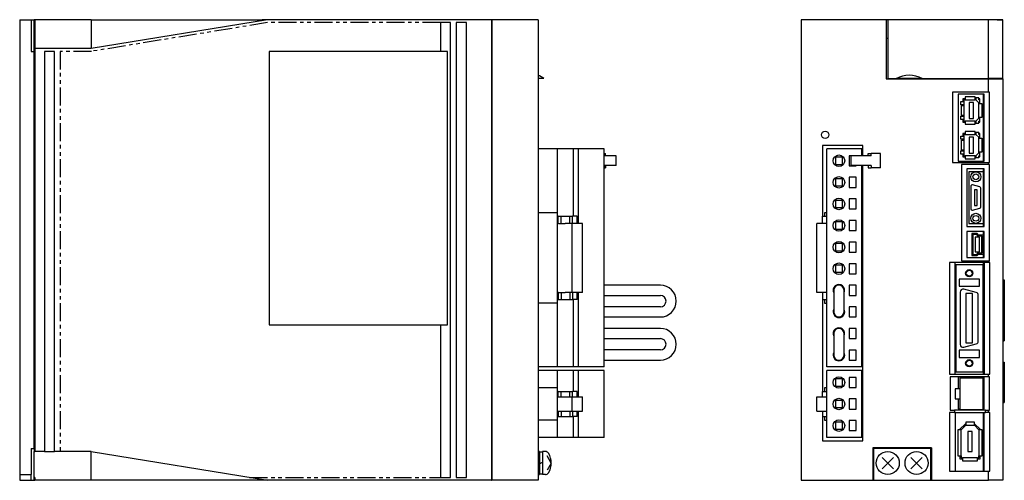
# Model space of a CAD drawing. Extents: x -748 to 6, y -258 to 131.
# Tile 1 of 2: x -748 to -406, y -155 to 5. Entities that reach past the tile are written whole.
import ezdxf

# ---------------------------------------------------------------- set-up
doc = ezdxf.new("R2010")
doc.units = 0
doc.linetypes.add('PHANTOM', pattern=[2.5, 1.25, -0.25, 0.25, -0.25, 0.25, -0.25])
for name, color, linetype in [('OUTLINE', 7, 'CONTINUOUS'), ('PHANTOM', 3, 'PHANTOM'), ('THIN_LINE', 6, 'CONTINUOUS')]:
    doc.layers.add(name, color=color, linetype=linetype)

msp = doc.modelspace()

# ---------------------------------------------------------------- linework, layer by layer
at = {"layer": 'OUTLINE'}
for p, q in [((-748.28, 5), (-748.28, -153)), ((-748.28, 5), (-744.28, 5)), ((-744.28, 5), (-743.28, 5)), ((-744.28, 5), (-744.28, -6)), ((-743.08, 5), (-743.28, 5)), ((-743.28, 0.32), (-743.28, 5)), ((-743.08, 4), (-743.28, 4)), ((-743.08, 5), (-743.08, 0)), ((-723.48, 5), (-743.08, 5)), ((-723.48, 5), (-671.42, 5)), ((-723.48, 5), (-723.48, 0)), ((-662.26, 5), (-723.48, -5)), ((-671.42, 5), (-664.05, 5)), ((-584.48, 5), (-664.05, 5)), ((-602.18, 4), (-602.18, -6)), ((-598.68, 4), (-602.18, 4)), ((-598.68, -154), (-598.68, 4)), ((-596.68, 4), (-596.68, -154)), ((-593.18, 4), (-596.68, 4)), ((-593.18, -154), (-593.18, 4)), ((-584.48, 5), (-584.48, -155)), ((-584.48, 4), (-584.28, 4)), ((-568.28, 5), (-584.28, 5)), ((-584.28, 5), (-584.28, -155)), ((-568.28, 5), (-568.28, -155)), ((-476.87, 5), (-476.87, -155)), ((-447.37, 5), (-476.87, 5)), ((-444.76, 5), (-447.37, 5)), ((-447.37, 5), (-447.37, -15.5)), ((-411.87, 5), (-446.87, 5)), ((-446.87, 5), (-446.87, -15.45)), ((-408.87, 5), (-444.76, 5)), ((-406.87, 5), (-411.87, 5)), ((-411.87, -15.45), (-411.87, 5)), ((-408.87, 5), (-406.87, 5)), ((-406.87, -15.45), (-406.87, 5)), ((-743.28, -5.26), (-743.28, 0.32)), ((-743.08, 0), (-743.08, -5)), ((-723.48, 0), (-723.48, -5)), ((-446.87, -1.5), (-447.37, -1.5)), ((-744.28, -6), (-743.28, -6)), ((-743.28, -6), (-743.28, -5.26)), ((-743.08, -6), (-743.28, -6)), ((-743.28, -144), (-743.28, -6)), ((-723.48, -5), (-743.08, -5)), ((-743.08, -5), (-743.08, -145)), ((-739.68, -6), (-739.68, -145)), ((-736.18, -6), (-739.68, -6)), ((-736.18, -145), (-736.18, -6)), ((-599.68, -6), (-661.68, -6)), ((-661.68, -6), (-661.68, -101)), ((-599.68, -101), (-599.68, -6)), ((-566.29, -15.45), (-568.29, -15.45)), ((-447.37, -15.5), (-411.87, -15.5)), ((-446.87, -15.45), (-443.87, -15.45)), ((-445.75, -15.45), (-445.75, -15.5)), ((-444.79, -15.5), (-444.79, -15.45)), ((-443.92, -15.45), (-443.92, -15.5)), ((-434.88, -15.45), (-443.87, -15.45)), ((-436.72, -15.5), (-436.72, -15.45)), ((-435.62, -15.45), (-435.62, -15.5)), ((-434.88, -15.45), (-411.87, -15.45)), ((-428.42, -15.5), (-428.42, -15.45)), ((-427.17, -15.45), (-427.17, -15.5)), ((-420.17, -15.5), (-420.17, -15.45)), ((-417.92, -15.45), (-417.92, -15.5)), ((-412.34, -15.5), (-412.34, -15.45)), ((-406.87, -15.45), (-411.87, -15.45)), ((-411.87, -15.5), (-406.87, -15.5)), ((-411.87, -20.2), (-411.87, -15.5)), ((-408.87, -15.45), (-408.87, -15.5)), ((-406.87, -15.5), (-406.87, -15.45)), ((-406.87, -15.5), (-406.87, -155)), ((-411.87, -20.2), (-424.37, -20.2)), ((-424.37, -20.2), (-424.37, -44.6)), ((-411.57, -20.2), (-411.87, -20.2)), ((-411.57, -44.6), (-411.57, -20.2)), ((-422.37, -20.9), (-422.37, -44.2)), ((-413.37, -20.9), (-422.37, -20.9)), ((-421.5, -23.45), (-420.47, -23.45)), ((-421.5, -24.55), (-421.5, -23.45)), ((-420.79, -22.5), (-420.79, -23.45)), ((-419.99, -22.5), (-420.79, -22.5)), ((-419.99, -22.85), (-420.47, -22.85)), ((-420.47, -22.85), (-420.47, -23.45)), ((-420.47, -23.45), (-420.47, -24.55)), ((-419.99, -21.82), (-419.99, -22.85)), ((-416.49, -21.82), (-419.99, -21.82)), ((-419.99, -22.85), (-416.49, -22.85)), ((-418.57, -23.81), (-418.57, -29.31)), ((-417.07, -23.81), (-418.57, -23.81)), ((-417.07, -29.31), (-417.07, -23.81)), ((-416.49, -22.85), (-416.49, -21.82)), ((-416.27, -22.5), (-416.49, -22.5)), ((-416.27, -22.85), (-416.49, -22.85)), ((-415.27, -22.2), (-416.27, -22.2)), ((-416.27, -22.2), (-416.27, -22.85)), ((-416.27, -22.85), (-415.27, -23.85)), ((-415.27, -22.85), (-415.27, -22.2)), ((-414.85, -22.5), (-415.27, -22.5)), ((-414.85, -22.85), (-415.27, -22.85)), ((-415.17, -23.95), (-415.27, -23.85)), ((-415.27, -23.85), (-414.85, -23.85)), ((-414.85, -22.85), (-414.85, -22.5)), ((-414.85, -23.85), (-414.85, -22.85)), ((-414.85, -24.16), (-414.85, -23.85)), ((-413.75, -20.9), (-413.75, -44.2)), ((-413.37, -44.2), (-413.37, -20.9)), ((-420.47, -24.55), (-421.5, -24.55)), ((-421.2, -24.81), (-420.47, -24.81)), ((-421.2, -28.31), (-421.2, -24.81)), ((-420.79, -24.55), (-420.79, -24.81)), ((-420.47, -24.55), (-420.47, -24.81)), ((-420.47, -24.81), (-420.47, -28.31)), ((-415.17, -24.16), (-415.17, -23.95)), ((-415.17, -24.16), (-414.14, -24.16)), ((-415.17, -28.96), (-415.17, -24.16)), ((-414.14, -24.16), (-414.14, -28.96)), ((-421.5, -28.56), (-420.47, -28.56)), ((-421.5, -29.66), (-421.5, -28.56)), ((-420.47, -29.66), (-421.5, -29.66)), ((-420.47, -28.31), (-421.2, -28.31)), ((-420.79, -28.31), (-420.79, -28.56)), ((-420.79, -29.66), (-420.79, -30.61)), ((-420.79, -30.61), (-419.99, -30.61)), ((-420.47, -28.31), (-420.47, -28.56)), ((-420.47, -28.56), (-420.47, -29.66)), ((-420.47, -29.66), (-420.47, -30.26)), ((-420.47, -30.26), (-419.99, -30.26)), ((-416.49, -30.26), (-419.99, -30.26)), ((-419.99, -30.26), (-419.99, -31.29)), ((-418.57, -29.31), (-417.07, -29.31)), ((-416.49, -30.26), (-416.27, -30.26)), ((-416.49, -31.29), (-416.49, -30.26)), ((-416.49, -30.61), (-416.27, -30.61)), ((-415.27, -29.26), (-416.27, -30.26)), ((-416.27, -30.26), (-416.27, -30.91)), ((-415.27, -29.26), (-415.17, -29.16)), ((-414.85, -29.26), (-415.27, -29.26)), ((-415.27, -30.26), (-414.85, -30.26)), ((-415.27, -30.91), (-415.27, -30.26)), ((-415.27, -30.61), (-414.85, -30.61)), ((-415.17, -29.16), (-415.17, -28.96)), ((-414.14, -28.96), (-415.17, -28.96)), ((-414.85, -29.26), (-414.85, -28.96)), ((-414.85, -30.26), (-414.85, -29.26)), ((-414.85, -30.61), (-414.85, -30.26)), ((-419.99, -31.29), (-416.49, -31.29)), ((-419.99, -33.82), (-419.99, -34.85)), ((-416.49, -33.82), (-419.99, -33.82)), ((-416.49, -34.85), (-416.49, -33.82)), ((-416.27, -30.91), (-415.27, -30.91)), ((-421.5, -35.45), (-420.47, -35.45)), ((-421.5, -36.55), (-421.5, -35.45)), ((-420.47, -36.55), (-421.5, -36.55)), ((-421.2, -40.31), (-421.2, -36.81)), ((-421.2, -36.81), (-420.47, -36.81)), ((-420.79, -34.5), (-420.79, -35.45)), ((-419.99, -34.5), (-420.79, -34.5)), ((-420.79, -36.55), (-420.79, -36.81)), ((-419.99, -34.85), (-420.47, -34.85)), ((-420.47, -34.85), (-420.47, -35.45)), ((-420.47, -35.45), (-420.47, -36.55)), ((-420.47, -36.55), (-420.47, -36.81)), ((-420.47, -36.81), (-420.47, -40.31)), ((-419.99, -34.85), (-416.49, -34.85)), ((-417.07, -35.81), (-418.57, -35.81)), ((-418.57, -35.81), (-418.57, -41.31)), ((-417.07, -41.31), (-417.07, -35.81)), ((-416.27, -34.5), (-416.49, -34.5)), ((-416.27, -34.85), (-416.49, -34.85)), ((-416.27, -34.2), (-416.27, -34.85)), ((-415.27, -34.2), (-416.27, -34.2)), ((-416.27, -34.85), (-415.27, -35.85)), ((-415.27, -34.85), (-415.27, -34.2)), ((-414.85, -34.5), (-415.27, -34.5)), ((-414.85, -34.85), (-415.27, -34.85)), ((-415.17, -35.95), (-415.27, -35.85)), ((-415.27, -35.85), (-414.85, -35.85)), ((-415.17, -36.16), (-415.17, -35.95)), ((-415.17, -36.16), (-414.14, -36.16)), ((-415.17, -40.96), (-415.17, -36.16)), ((-414.85, -34.85), (-414.85, -34.5)), ((-414.85, -35.85), (-414.85, -34.85)), ((-414.85, -36.16), (-414.85, -35.85)), ((-414.14, -36.16), (-414.14, -40.96)), ((-561.7, -39.9), (-568.28, -39.9)), ((-561.7, -39.9), (-561.7, -62.05)), ((-555.98, -39.9), (-561.48, -39.9)), ((-561.48, -41.3), (-561.48, -39.9)), ((-554.28, -39.9), (-555.98, -39.9)), ((-555.98, -63.25), (-555.98, -39.9)), ((-545.28, -39.9), (-554.28, -39.9)), ((-554.28, -65.75), (-554.28, -39.9)), ((-545.28, -115.6), (-545.28, -39.9)), ((-455.47, -38.7), (-469.47, -38.7)), ((-469.47, -38.7), (-469.47, -63.25)), ((-468.05, -115.6), (-468.05, -39.9)), ((-455.9, -39.9), (-468.05, -39.9)), ((-455.9, -42.3), (-455.9, -39.9)), ((-455.47, -42.3), (-455.47, -38.7)), ((-421.5, -40.56), (-420.47, -40.56)), ((-421.5, -41.66), (-421.5, -40.56)), ((-420.47, -40.31), (-421.2, -40.31)), ((-420.79, -40.31), (-420.79, -40.56)), ((-420.47, -40.31), (-420.47, -40.56)), ((-420.47, -40.56), (-420.47, -41.66)), ((-415.17, -41.16), (-415.17, -40.96)), ((-414.14, -40.96), (-415.17, -40.96)), ((-414.85, -41.26), (-414.85, -40.96)), ((-561.48, -41.3), (-561.7, -41.3)), ((-545.28, -41.5), (-545.15, -41.5)), ((-541.11, -42.3), (-545.28, -42.3)), ((-545.15, -41.5), (-544.89, -41.5)), ((-545.15, -42.3), (-545.15, -41.5)), ((-544.89, -42.3), (-544.89, -41.5)), ((-541.11, -45.7), (-541.11, -42.3)), ((-462.55, -42.75), (-465.05, -42.75)), ((-465.05, -42.75), (-465.05, -45.25)), ((-462.55, -45.25), (-462.55, -42.75)), ((-457.8, -42.25), (-460.3, -42.25)), ((-460.3, -42.25), (-460.3, -45.75)), ((-452.9, -42.3), (-459.63, -42.3)), ((-459.63, -42.3), (-459.63, -45.7)), ((-457.8, -42.3), (-457.8, -42.25)), ((-453.69, -41.5), (-452.62, -41.5)), ((-453.69, -42.3), (-453.69, -41.5)), ((-452.62, -42.3), (-452.9, -42.3)), ((-452.62, -42.3), (-452.62, -41.5)), ((-449.39, -41.5), (-452.62, -41.5)), ((-449.39, -46.5), (-449.39, -41.5)), ((-422.37, -44.2), (-413.37, -44.2)), ((-420.47, -41.66), (-421.5, -41.66)), ((-420.79, -41.66), (-420.79, -42.61)), ((-420.79, -42.61), (-419.99, -42.61)), ((-420.47, -41.66), (-420.47, -42.26)), ((-420.47, -42.26), (-419.99, -42.26)), ((-416.49, -42.26), (-419.99, -42.26)), ((-419.99, -42.26), (-419.99, -43.29)), ((-419.99, -43.29), (-416.49, -43.29)), ((-418.57, -41.31), (-417.07, -41.31)), ((-416.49, -42.26), (-416.27, -42.26)), ((-416.49, -43.29), (-416.49, -42.26)), ((-416.49, -42.61), (-416.27, -42.61)), ((-415.27, -41.26), (-416.27, -42.26)), ((-416.27, -42.26), (-416.27, -42.91)), ((-416.27, -42.91), (-415.27, -42.91)), ((-415.27, -41.26), (-415.17, -41.16)), ((-414.85, -41.26), (-415.27, -41.26)), ((-415.27, -42.26), (-414.85, -42.26)), ((-415.27, -42.91), (-415.27, -42.26)), ((-415.27, -42.61), (-414.85, -42.61)), ((-414.85, -42.26), (-414.85, -41.26)), ((-414.85, -42.61), (-414.85, -42.26)), ((-541.11, -45.7), (-545.28, -45.7)), ((-545.28, -46.5), (-545.15, -46.5)), ((-545.15, -45.7), (-545.15, -46.5)), ((-545.15, -46.5), (-544.89, -46.5)), ((-544.89, -45.7), (-544.89, -46.5)), ((-465.05, -45.25), (-462.55, -45.25)), ((-460.3, -45.75), (-457.8, -45.75)), ((-452.9, -45.7), (-459.63, -45.7)), ((-457.8, -45.75), (-457.8, -45.7)), ((-455.9, -115.6), (-455.9, -45.7)), ((-455.47, -141.3), (-455.47, -45.7)), ((-453.69, -45.7), (-453.69, -46.5)), ((-453.69, -46.5), (-452.62, -46.5)), ((-452.62, -45.7), (-452.9, -45.7)), ((-452.62, -45.7), (-452.62, -46.5)), ((-449.39, -46.5), (-452.62, -46.5)), ((-424.37, -44.6), (-411.87, -44.6)), ((-411.87, -45.35), (-421.27, -45.35)), ((-421.27, -45.35), (-421.27, -78.8)), ((-413.37, -46.8), (-419.37, -46.8)), ((-419.37, -46.8), (-419.37, -66.8)), ((-413.75, -47.8), (-418.75, -47.8)), ((-418.75, -47.8), (-418.75, -65.8)), ((-413.75, -46.8), (-413.75, -66.8)), ((-413.37, -66.8), (-413.37, -46.8)), ((-411.87, -44.6), (-411.57, -44.6)), ((-411.87, -45.35), (-411.87, -44.6)), ((-411.57, -45.35), (-411.87, -45.35)), ((-411.57, -78.8), (-411.57, -45.35)), ((-462.55, -50.25), (-465.05, -50.25)), ((-465.05, -50.25), (-465.05, -52.75)), ((-462.55, -52.75), (-462.55, -50.25)), ((-457.8, -49.75), (-460.3, -49.75)), ((-460.3, -49.75), (-460.3, -53.25)), ((-457.8, -53.25), (-457.8, -49.75)), ((-455.87, -49.7), (-455.9, -49.7)), ((-455.87, -53.3), (-455.87, -49.7)), ((-465.05, -52.75), (-462.55, -52.75)), ((-460.3, -53.25), (-457.8, -53.25)), ((-455.9, -53.3), (-455.87, -53.3)), ((-418, -52.9), (-418, -60.7)), ((-414.87, -53.09), (-417.37, -52.42)), ((-416.75, -54.05), (-416.75, -59.55)), ((-415.75, -54.05), (-416.75, -54.05)), ((-415.75, -59.55), (-415.75, -54.05)), ((-414.5, -60.03), (-414.5, -53.57)), ((-465.05, -57.75), (-465.05, -60.25)), ((-462.55, -57.75), (-465.05, -57.75)), ((-462.55, -60.25), (-462.55, -57.75)), ((-460.3, -57.25), (-460.3, -60.75)), ((-457.8, -57.25), (-460.3, -57.25)), ((-457.8, -60.75), (-457.8, -57.25)), ((-465.05, -60.25), (-462.55, -60.25)), ((-460.3, -60.75), (-457.8, -60.75)), ((-417.37, -61.18), (-414.87, -60.51)), ((-416.75, -59.55), (-415.75, -59.55)), ((-561.7, -62.05), (-568.28, -62.05)), ((-561.7, -62.05), (-561.7, -93.45)), ((-561.28, -63.25), (-561.7, -63.25)), ((-561.28, -63.25), (-560.28, -63.25)), ((-561.28, -65.75), (-561.28, -63.25)), ((-560.28, -63.25), (-557.28, -63.25)), ((-560.28, -65.75), (-560.28, -63.25)), ((-557.28, -63.25), (-556.28, -63.25)), ((-557.28, -65.75), (-557.28, -63.25)), ((-554.7, -63.25), (-556.28, -63.25)), ((-556.28, -65.75), (-556.28, -63.25)), ((-554.7, -65.75), (-554.7, -63.25)), ((-469.47, -63.25), (-468.05, -63.25)), ((-469.47, -65.75), (-469.47, -63.25)), ((-468.87, -62.05), (-468.87, -63.25)), ((-468.05, -62.05), (-468.87, -62.05)), ((-457.8, -64.75), (-460.3, -64.75)), ((-460.3, -64.75), (-460.3, -68.25)), ((-457.8, -68.25), (-457.8, -64.75)), ((-561.16, -65.75), (-561.48, -65.75)), ((-561.48, -89.75), (-561.48, -65.75)), ((-561.16, -65.75), (-560.28, -65.75)), ((-560.28, -65.75), (-558.86, -65.75)), ((-556.38, -65.75), (-558.86, -65.75)), ((-552.88, -65.75), (-556.38, -65.75)), ((-556.38, -89.75), (-556.38, -65.75)), ((-552.88, -89.75), (-552.88, -65.75)), ((-468.05, -65.75), (-471.46, -65.75)), ((-471.46, -89.75), (-471.46, -65.75)), ((-462.55, -65.25), (-465.05, -65.25)), ((-465.05, -65.25), (-465.05, -67.75)), ((-465.05, -67.75), (-462.55, -67.75)), ((-462.55, -67.75), (-462.55, -65.25)), ((-460.3, -68.25), (-457.8, -68.25)), ((-419.37, -66.8), (-413.37, -66.8)), ((-418.75, -65.8), (-413.75, -65.8)), ((-413.37, -68.6), (-419.37, -68.6)), ((-419.37, -68.6), (-419.37, -77.6)), ((-415.79, -69.25), (-417.65, -69.25)), ((-417.65, -69.25), (-417.65, -76.95)), ((-415.97, -69.65), (-417.25, -69.65)), ((-417.25, -69.65), (-417.25, -76.55)), ((-416.46, -70.6), (-416.46, -75.6)), ((-414.96, -70.6), (-416.46, -70.6)), ((-415.47, -70.2), (-415.97, -69.65)), ((-415.3, -69.8), (-415.79, -69.25)), ((-414.17, -70.2), (-415.47, -70.2)), ((-413.77, -69.8), (-415.3, -69.8)), ((-414.96, -75.6), (-414.96, -70.6)), ((-414.17, -76), (-414.17, -70.2)), ((-413.77, -68.6), (-413.77, -69.8)), ((-413.77, -76.4), (-413.77, -69.8)), ((-413.37, -77.6), (-413.37, -68.6)), ((-462.55, -72.75), (-465.05, -72.75)), ((-465.05, -72.75), (-465.05, -75.25)), ((-462.55, -75.25), (-462.55, -72.75)), ((-460.3, -72.25), (-460.3, -75.75)), ((-457.8, -72.25), (-460.3, -72.25)), ((-457.8, -75.75), (-457.8, -72.25)), ((-465.05, -75.25), (-462.55, -75.25)), ((-460.3, -75.75), (-457.8, -75.75)), ((-419.37, -77.6), (-413.37, -77.6)), ((-417.65, -76.95), (-415.79, -76.95)), ((-417.25, -76.55), (-415.97, -76.55)), ((-416.46, -75.6), (-414.96, -75.6)), ((-415.97, -76.55), (-415.47, -76)), ((-415.79, -76.95), (-415.3, -76.4)), ((-415.47, -76), (-414.17, -76)), ((-415.3, -76.4), (-413.77, -76.4)), ((-413.77, -76.4), (-413.77, -77.6)), ((-462.55, -80.25), (-465.05, -80.25)), ((-465.05, -80.25), (-465.05, -82.75)), ((-462.55, -82.75), (-462.55, -80.25)), ((-460.3, -79.75), (-460.3, -83.25)), ((-457.8, -79.75), (-460.3, -79.75)), ((-457.8, -83.25), (-457.8, -79.75)), ((-411.87, -79.3), (-425.45, -79.3)), ((-425.45, -79.3), (-425.45, -118.1)), ((-423.51, -79.3), (-423.51, -118.1)), ((-423.15, -80.1), (-423.15, -117.3)), ((-413.75, -80.1), (-423.15, -80.1)), ((-421.27, -78.8), (-411.87, -78.8)), ((-413.75, -79.3), (-413.75, -80.1)), ((-413.75, -117.3), (-413.75, -80.1)), ((-413.21, -118.1), (-413.21, -79.3)), ((-411.87, -78.8), (-411.57, -78.8)), ((-411.87, -79.3), (-411.87, -78.8)), ((-411.45, -79.3), (-411.87, -79.3)), ((-411.45, -118.1), (-411.45, -79.3)), ((-465.05, -82.75), (-462.55, -82.75)), ((-460.3, -83.25), (-457.8, -83.25)), ((-415, -85.1), (-422.1, -85.1)), ((-422.1, -85.1), (-422.1, -87.6)), ((-415, -87.6), (-415, -85.1)), ((-406.87, -85.4), (-406.37, -85.4)), ((-406.37, -85.4), (-406.37, -106.5)), ((-525.8, -87.23), (-545.28, -87.23)), ((-457.8, -87.25), (-460.3, -87.25)), ((-460.3, -87.25), (-460.3, -90.75)), ((-457.8, -90.75), (-457.8, -87.25)), ((-422.1, -87.6), (-415, -87.6)), ((-416.14, -89.78), (-420.44, -88.63)), ((-561.28, -92.25), (-561.7, -92.25)), ((-561.16, -89.75), (-561.48, -89.75)), ((-561.28, -89.75), (-561.28, -92.25)), ((-561.28, -92.25), (-560.28, -92.25)), ((-561.16, -89.75), (-560.28, -89.75)), ((-560.28, -89.75), (-558.86, -89.75)), ((-560.28, -89.75), (-560.28, -92.25)), ((-560.28, -92.25), (-557.28, -92.25)), ((-556.38, -89.75), (-558.86, -89.75)), ((-557.28, -89.75), (-557.28, -92.25)), ((-557.28, -92.25), (-556.28, -92.25)), ((-552.88, -89.75), (-556.38, -89.75)), ((-556.28, -89.75), (-556.28, -92.25)), ((-554.7, -92.25), (-556.28, -92.25)), ((-555.98, -115.6), (-555.98, -92.25)), ((-554.7, -92.25), (-554.7, -89.75)), ((-554.28, -115.6), (-554.28, -89.75)), ((-545.28, -90.77), (-525.8, -90.77)), ((-468.05, -89.75), (-471.46, -89.75)), ((-469.47, -89.75), (-469.47, -92.25)), ((-469.47, -92.25), (-469.47, -124.2)), ((-469.47, -92.25), (-468.05, -92.25)), ((-468.87, -92.25), (-468.87, -93.45)), ((-465.57, -89), (-465.57, -96.5)), ((-462.03, -96.5), (-462.03, -89)), ((-460.3, -90.75), (-457.8, -90.75)), ((-421.7, -89.6), (-421.7, -107.8)), ((-419.7, -90.1), (-419.7, -107.3)), ((-417.4, -90.1), (-419.7, -90.1)), ((-417.4, -107.3), (-417.4, -90.1)), ((-415.4, -106.65), (-415.4, -90.75)), ((-561.7, -93.45), (-568.28, -93.45)), ((-561.7, -93.45), (-561.7, -115.6)), ((-525.8, -94.73), (-545.28, -94.73)), ((-468.87, -93.45), (-468.05, -93.45)), ((-457.8, -94.75), (-460.3, -94.75)), ((-460.3, -94.75), (-460.3, -98.25)), ((-457.8, -98.25), (-457.8, -94.75)), ((-455.87, -94.7), (-455.9, -94.7)), ((-455.87, -98.3), (-455.87, -94.7)), ((-545.28, -98.27), (-525.8, -98.27)), ((-460.3, -98.25), (-457.8, -98.25)), ((-455.9, -98.3), (-455.87, -98.3)), ((-661.68, -101), (-599.68, -101)), ((-602.18, -101), (-602.18, -154)), ((-525.8, -102.23), (-545.28, -102.23)), ((-457.8, -102.25), (-460.3, -102.25)), ((-460.3, -102.25), (-460.3, -105.75)), ((-457.8, -105.75), (-457.8, -102.25)), ((-545.28, -105.77), (-525.8, -105.77)), ((-465.57, -104), (-465.57, -111.5)), ((-462.03, -111.5), (-462.03, -104)), ((-460.3, -105.75), (-457.8, -105.75)), ((-420.44, -108.77), (-416.14, -107.62)), ((-419.7, -107.3), (-417.4, -107.3)), ((-406.87, -106.5), (-406.37, -106.5)), ((-525.8, -109.73), (-545.28, -109.73)), ((-460.3, -109.75), (-460.3, -113.25)), ((-457.8, -109.75), (-460.3, -109.75)), ((-457.8, -113.25), (-457.8, -109.75)), ((-415, -109.8), (-422.1, -109.8)), ((-422.1, -109.8), (-422.1, -112.3)), ((-422.1, -112.3), (-415, -112.3)), ((-415, -112.3), (-415, -109.8)), ((-561.7, -115.6), (-568.28, -115.6)), ((-561.48, -114.2), (-561.7, -114.2)), ((-561.48, -115.6), (-561.48, -114.2)), ((-555.98, -115.6), (-561.48, -115.6)), ((-554.28, -115.6), (-555.98, -115.6)), ((-545.28, -115.6), (-554.28, -115.6)), ((-545.28, -113.27), (-525.8, -113.27)), ((-455.9, -115.6), (-468.05, -115.6)), ((-460.3, -113.25), (-457.8, -113.25)), ((-406.87, -114), (-406.37, -114)), ((-406.37, -114), (-406.37, -128)), ((-561.7, -116.9), (-568.28, -116.9)), ((-561.7, -116.9), (-561.7, -122.9)), ((-561.48, -118.3), (-561.7, -118.3)), ((-555.98, -116.9), (-561.48, -116.9)), ((-561.48, -118.3), (-561.48, -116.9)), ((-554.28, -116.9), (-555.98, -116.9)), ((-555.98, -124.2), (-555.98, -116.9)), ((-545.28, -116.9), (-554.28, -116.9)), ((-554.28, -126), (-554.28, -116.9)), ((-545.28, -140.1), (-545.28, -116.9)), ((-455.9, -116.9), (-468.05, -116.9)), ((-468.05, -140.1), (-468.05, -116.9)), ((-460.3, -119.25), (-460.3, -122.75)), ((-457.8, -119.25), (-460.3, -119.25)), ((-457.8, -122.75), (-457.8, -119.25)), ((-455.9, -140.1), (-455.9, -116.9)), ((-455.87, -117.4), (-455.9, -117.4)), ((-455.87, -121), (-455.87, -117.4)), ((-425.45, -118.1), (-411.87, -118.1)), ((-425.17, -119), (-425.17, -130.6)), ((-411.87, -119), (-425.17, -119)), ((-423.15, -117.3), (-413.75, -117.3)), ((-422.36, -119.2), (-422.36, -123.25)), ((-413.36, -119.2), (-422.36, -119.2)), ((-413.83, -119.5), (-421.83, -119.5)), ((-421.83, -119.5), (-421.83, -130.5)), ((-413.83, -119.5), (-413.83, -130.5)), ((-413.75, -117.3), (-413.75, -118.1)), ((-413.75, -119.2), (-413.75, -130.15)), ((-413.36, -130.15), (-413.36, -119.2)), ((-411.87, -118.1), (-411.45, -118.1)), ((-411.87, -119), (-411.87, -118.1)), ((-411.57, -119), (-411.87, -119)), ((-411.57, -130.6), (-411.57, -119)), ((-561.7, -122.9), (-568.28, -122.9)), ((-561.7, -122.9), (-561.7, -134.1)), ((-468.87, -122.9), (-468.87, -124.2)), ((-468.05, -122.9), (-468.87, -122.9)), ((-462.55, -119.75), (-465.05, -119.75)), ((-465.05, -119.75), (-465.05, -122.25)), ((-465.05, -122.25), (-462.55, -122.25)), ((-462.55, -122.25), (-462.55, -119.75)), ((-460.3, -122.75), (-457.8, -122.75)), ((-455.9, -121), (-455.87, -121)), ((-561.28, -124.2), (-561.7, -124.2)), ((-561.48, -131), (-561.48, -126)), ((-561.48, -126), (-561.16, -126)), ((-561.28, -124.2), (-560.28, -124.2)), ((-561.28, -126), (-561.28, -124.2)), ((-561.16, -126), (-560.28, -126)), ((-560.28, -124.2), (-557.28, -124.2)), ((-560.28, -126), (-560.28, -124.2)), ((-560.28, -126), (-558.86, -126)), ((-558.86, -126), (-556.38, -126)), ((-557.28, -124.2), (-556.28, -124.2)), ((-557.28, -126), (-557.28, -124.2)), ((-556.38, -126), (-552.88, -126)), ((-556.38, -131), (-556.38, -126)), ((-554.7, -124.2), (-556.28, -124.2)), ((-556.28, -126), (-556.28, -124.2)), ((-554.7, -126), (-554.7, -124.2)), ((-552.88, -131), (-552.88, -126)), ((-471.46, -126), (-468.05, -126)), ((-471.46, -131), (-471.46, -126)), ((-469.47, -124.2), (-468.05, -124.2)), ((-469.47, -126), (-469.47, -124.2)), ((-421.83, -123.25), (-423.43, -123.25)), ((-423.43, -123.25), (-423.43, -126.74)), ((-465.05, -127.25), (-465.05, -129.75)), ((-462.55, -127.25), (-465.05, -127.25)), ((-465.05, -129.75), (-462.55, -129.75)), ((-462.55, -129.75), (-462.55, -127.25)), ((-460.3, -126.75), (-460.3, -130.25)), ((-457.8, -126.75), (-460.3, -126.75)), ((-457.8, -130.25), (-457.8, -126.75)), ((-423.43, -126.74), (-421.83, -126.74)), ((-422.36, -126.74), (-422.36, -130.15)), ((-406.87, -128), (-406.37, -128)), ((-561.28, -132.8), (-561.7, -132.8)), ((-561.48, -131), (-561.16, -131)), ((-561.28, -131), (-561.28, -132.8)), ((-561.28, -132.8), (-560.28, -132.8)), ((-561.16, -131), (-560.28, -131)), ((-560.28, -131), (-558.86, -131)), ((-560.28, -131), (-560.28, -132.8)), ((-560.28, -132.8), (-557.28, -132.8)), ((-558.86, -131), (-556.38, -131)), ((-557.28, -131), (-557.28, -132.8)), ((-557.28, -132.8), (-556.28, -132.8)), ((-556.38, -131), (-552.88, -131)), ((-556.28, -131), (-556.28, -132.8)), ((-554.7, -132.8), (-556.28, -132.8)), ((-555.98, -140.1), (-555.98, -132.8)), ((-554.7, -132.8), (-554.7, -131)), ((-554.28, -140.1), (-554.28, -131)), ((-471.46, -131), (-468.05, -131)), ((-469.47, -131), (-469.47, -132.8)), ((-469.47, -132.8), (-469.47, -141.3)), ((-469.47, -132.8), (-468.05, -132.8)), ((-468.87, -132.8), (-468.87, -134.1)), ((-460.3, -130.25), (-457.8, -130.25)), ((-423.67, -131.45), (-425.37, -131.45)), ((-425.37, -131.45), (-425.37, -151.8)), ((-425.17, -130.6), (-423.67, -130.6)), ((-412.91, -130.6), (-423.67, -130.6)), ((-423.67, -130.6), (-423.67, -131.45)), ((-423.67, -131.45), (-412.91, -131.45)), ((-423.45, -131.45), (-423.45, -151.8)), ((-422.36, -130.15), (-421.83, -130.15)), ((-413.83, -130.5), (-421.83, -130.5)), ((-413.83, -130.15), (-413.36, -130.15)), ((-413.75, -131.45), (-413.75, -151.8)), ((-413.31, -151.8), (-413.31, -131.45)), ((-412.91, -131.45), (-412.91, -130.6)), ((-412.91, -130.6), (-411.87, -130.6)), ((-411.87, -131.45), (-412.91, -131.45)), ((-411.87, -130.6), (-411.57, -130.6)), ((-411.87, -131.45), (-411.87, -130.6)), ((-411.4, -131.45), (-411.87, -131.45)), ((-411.4, -151.8), (-411.4, -131.45)), ((-561.7, -134.1), (-568.28, -134.1)), ((-561.7, -134.1), (-561.7, -140.1)), ((-468.87, -134.1), (-468.05, -134.1)), ((-462.55, -134.75), (-465.05, -134.75)), ((-465.05, -134.75), (-465.05, -137.25)), ((-462.55, -137.25), (-462.55, -134.75)), ((-460.3, -134.25), (-460.3, -137.75)), ((-457.8, -134.25), (-460.3, -134.25)), ((-457.8, -137.75), (-457.8, -134.25)), ((-455.87, -134.2), (-455.9, -134.2)), ((-455.87, -137.8), (-455.87, -134.2)), ((-419.94, -135.45), (-421.77, -137.28)), ((-419.78, -135.85), (-421.37, -137.45)), ((-419.78, -135.45), (-419.94, -135.45)), ((-419.78, -134.75), (-419.78, -135.85)), ((-416.77, -134.75), (-419.78, -134.75)), ((-419.78, -135.85), (-416.77, -135.85)), ((-416.77, -135.85), (-416.77, -134.75)), ((-416.6, -135.45), (-416.77, -135.45)), ((-415.17, -137.45), (-416.77, -135.85)), ((-414.77, -137.28), (-416.6, -135.45)), ((-561.7, -140.1), (-568.28, -140.1)), ((-561.48, -138.7), (-561.7, -138.7)), ((-561.48, -140.1), (-561.48, -138.7)), ((-555.98, -140.1), (-561.48, -140.1)), ((-554.28, -140.1), (-555.98, -140.1)), ((-545.28, -140.1), (-554.28, -140.1)), ((-455.9, -140.1), (-468.05, -140.1)), ((-465.05, -137.25), (-462.55, -137.25)), ((-460.3, -137.75), (-457.8, -137.75)), ((-455.9, -137.8), (-455.87, -137.8)), ((-422.47, -137.45), (-422.47, -146.45)), ((-421.37, -137.45), (-422.47, -137.45)), ((-421.77, -137.28), (-421.77, -137.45)), ((-421.37, -146.45), (-421.37, -137.45)), ((-419.02, -138.05), (-419.02, -144.95)), ((-417.52, -138.05), (-419.02, -138.05)), ((-417.52, -144.95), (-417.52, -138.05)), ((-415.17, -137.45), (-415.17, -146.45)), ((-414.07, -137.45), (-415.17, -137.45)), ((-414.77, -137.45), (-414.77, -137.28)), ((-414.07, -146.45), (-414.07, -137.45)), ((-469.47, -141.3), (-455.47, -141.3)), ((-744.28, -144), (-744.28, -153)), ((-744.28, -144), (-743.28, -144)), ((-743.28, -144.11), (-743.28, -144)), ((-743.28, -144.11), (-743.28, -145)), ((-743.28, -150), (-743.28, -145)), ((-743.28, -145), (-743.08, -145)), ((-739.68, -145), (-743.08, -145)), ((-739.68, -145), (-736.18, -145)), ((-734.18, -145), (-736.18, -145)), ((-723.48, -145), (-734.18, -145)), ((-723.48, -145), (-662.26, -155)), ((-723.48, -150), (-723.48, -145)), ((-567.78, -145), (-568.28, -145)), ((-567.78, -145), (-567.78, -153)), ((-566.78, -145.2), (-567.78, -145.2)), ((-566.78, -145), (-566.78, -153)), ((-565.74, -145), (-566.78, -145)), ((-563.68, -149), (-565.16, -146.53)), ((-452.05, -143.68), (-452.05, -155)), ((-431.65, -143.68), (-452.05, -143.68)), ((-431.85, -144), (-451.85, -144)), ((-451.85, -144), (-451.85, -155)), ((-444.87, -150.98), (-448.83, -147.02)), ((-444.87, -147.02), (-448.83, -150.98)), ((-434.87, -150.98), (-438.83, -147.02)), ((-434.87, -147.02), (-438.83, -150.98)), ((-431.85, -155), (-431.85, -144)), ((-431.65, -143.68), (-431.65, -155)), ((-422.47, -146.45), (-421.37, -146.45)), ((-421.77, -146.45), (-421.77, -147.55)), ((-421.37, -146.45), (-421.37, -147.15)), ((-419.02, -144.95), (-417.52, -144.95)), ((-415.17, -147.15), (-415.17, -146.45)), ((-415.17, -146.45), (-414.07, -146.45)), ((-414.77, -147.55), (-414.77, -146.45)), ((-743.28, -154), (-743.28, -150)), ((-723.48, -155), (-723.48, -150)), ((-567.78, -149.29), (-566.78, -148.71)), ((-563.68, -149), (-565.16, -151.47)), ((-421.77, -147.55), (-420.87, -147.55)), ((-421.37, -147.15), (-420.87, -147.15)), ((-420.87, -147.15), (-420.87, -148.25)), ((-415.67, -147.15), (-420.87, -147.15)), ((-420.87, -148.25), (-415.67, -148.25)), ((-415.67, -147.15), (-415.17, -147.15)), ((-415.67, -148.25), (-415.67, -147.15)), ((-415.67, -147.55), (-414.77, -147.55)), ((-748.28, -153), (-748.28, -155)), ((-748.28, -153), (-744.28, -153)), ((-744.28, -155), (-744.28, -153)), ((-568.28, -153), (-567.78, -153)), ((-567.78, -152.8), (-566.78, -152.8)), ((-565.74, -153), (-566.78, -153)), ((-425.37, -151.8), (-411.87, -151.8)), ((-411.87, -151.8), (-411.4, -151.8)), ((-411.87, -155), (-411.87, -151.8)), ((-748.28, -155), (-744.28, -155)), ((-744.28, -155), (-743.28, -155)), ((-743.08, -154), (-743.28, -154)), ((-743.28, -155), (-743.28, -154)), ((-743.28, -155), (-743.08, -155)), ((-743.08, -154), (-743.08, -155)), ((-723.48, -155), (-743.08, -155)), ((-671.42, -155), (-723.48, -155)), ((-664.05, -155), (-671.42, -155)), ((-584.48, -155), (-664.05, -155)), ((-602.18, -154), (-598.68, -154)), ((-596.68, -154), (-593.18, -154)), ((-584.48, -154), (-584.28, -154)), ((-584.48, -155), (-584.28, -155)), ((-568.28, -155), (-584.28, -155)), ((-476.87, -155), (-452.05, -155)), ((-451.85, -154), (-452.05, -154)), ((-452.05, -155), (-451.85, -155)), ((-451.85, -155), (-431.85, -155)), ((-431.65, -154), (-431.85, -154)), ((-431.85, -155), (-431.65, -155)), ((-431.65, -155), (-411.87, -155)), ((-406.87, -155), (-411.87, -155))]:
    msp.add_line(p, q, dxfattribs=at)
for centre, radius in [((-468.57, -35), 1.25), ((-463.8, -44), 2), ((-416.25, -49.6), 1.75), ((-463.8, -51.5), 2), ((-416.25, -49.6), 1), ((-463.8, -59), 2), ((-463.8, -66.5), 2), ((-416.25, -64), 1.75), ((-416.25, -64), 1), ((-463.8, -74), 2), ((-463.8, -81.5), 2), ((-418.55, -83.07), 1.02), ((-418.55, -114.33), 1.02), ((-463.8, -121), 2), ((-463.8, -128.5), 2), ((-463.8, -136), 2), ((-446.85, -149), 4), ((-436.85, -149), 4)]:
    msp.add_circle(centre, radius, dxfattribs=at)
for centre, radius, start, end in [((-572.34, -23.59), 10.15, 53.4069, 66.475), ((-439.37, -23.59), 9.3, 61.1243, 118.8757), ((-417.5, -52.9), 0.5, 75, 180), ((-415, -53.57), 0.5, 0, 75), ((-417.5, -60.7), 0.5, 180, 285), ((-415, -60.03), 0.5, 285, 0), ((-525.8, -92.75), 5.52, 270, 90), ((-463.8, -89), 2, 332.2515, 207.7485), ((-463.8, -89), 1.77, 0, 180), ((-420.7, -89.6), 1, 75, 180), ((-525.8, -92.75), 1.98, 0, 90), ((-416.4, -90.75), 1, 0, 75), ((-525.8, -92.75), 1.98, 270, 0), ((-463.8, -96.5), 2, 152.2515, 270), ((-463.8, -96.5), 2, 270, 27.7485), ((-463.8, -96.5), 1.77, 180, 0), ((-525.8, -107.75), 5.52, 270, 90), ((-463.8, -104), 2, 332.2515, 207.7485), ((-463.8, -104), 1.77, 0, 180), ((-525.8, -107.75), 1.98, 0, 90), ((-525.8, -107.75), 1.98, 270, 0), ((-420.7, -107.8), 1, 180, 285), ((-416.4, -106.65), 1, 285, 0), ((-463.8, -111.5), 2, 152.2515, 270), ((-463.8, -111.5), 1.77, 180, 0), ((-463.8, -111.5), 2, 270, 27.7485), ((-565.74, -146.3), 1.3, 31.2807, 90), ((-570.18, -149), 6.5, 328.7193, 31.2807), ((-565.74, -151.7), 1.3, 270, 328.7193)]:
    msp.add_arc(centre, radius, start, end, dxfattribs=at)
at = {"layer": 'PHANTOM', "ltscale": 5}
for p, q in [((-662.18, 4), (-723.4, -6)), ((-602.18, 4), (-662.18, 4)), ((-723.4, -6), (-734.18, -6)), ((-734.18, -6), (-734.18, -145)), ((-668.48, -154), (-602.18, -154))]:
    msp.add_line(p, q, dxfattribs=at)
at = {"layer": 'THIN_LINE'}
for centre in [(-418.55, -83.07), (-418.55, -114.33)]:
    msp.add_circle(centre, 1.25, dxfattribs=at)

doc.saveas('drawing.dxf')
